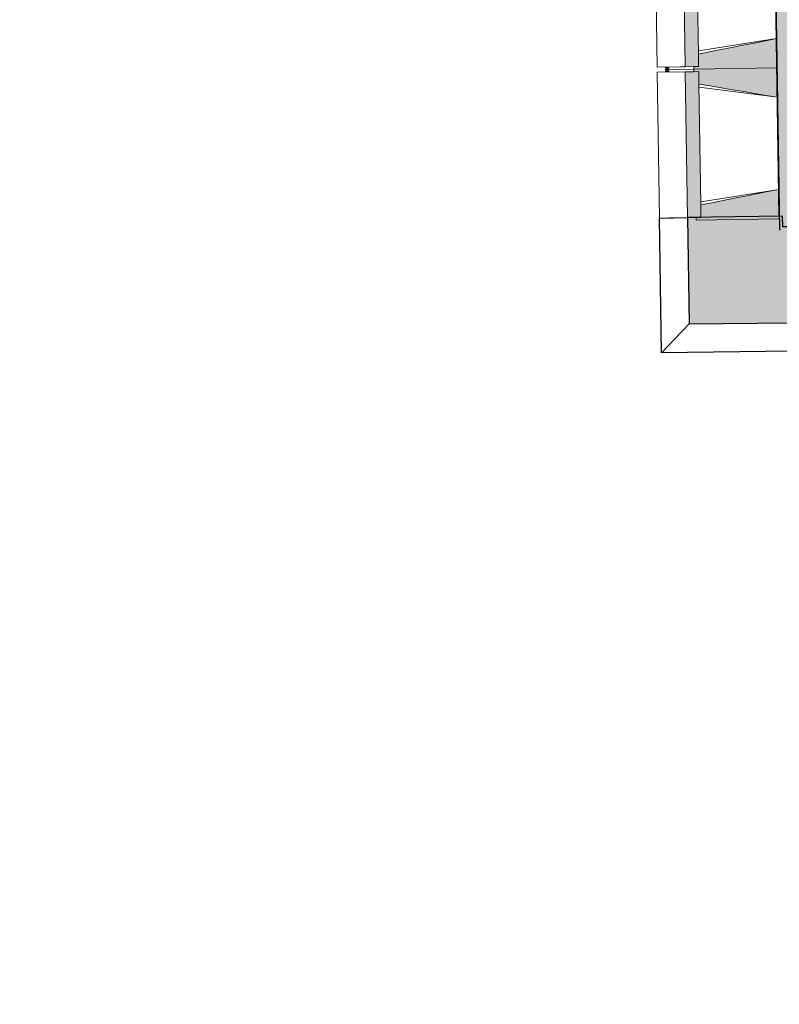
# Model space of a CAD drawing. Header units: centimetres. Extents: x -3926 to 10306, y -31136 to 469.
# Tile 1 of 148: x -2778 to -2325, y -2516 to -1928. Entities that reach past the tile are written whole.
import ezdxf

# ---------------------------------------------------------------- set-up
doc = ezdxf.new("R2010")
doc.units = ezdxf.units.CM
doc.linetypes.add('Tiret_2_', pattern=[0.25, 0.125, -0.125])
for name, color, linetype, lineweight in [('0-1', 7, 'Continuous', 5), ('COTGEN', 7, 'Continuous', 30), ('COTGEN-50', 7, 'Continuous', 30), ('MUR', 7, 'Continuous', 25), ('MUR_C', 7, 'Continuous', 25), ('OSSATURE', 7, 'Continuous', 18), ('OSSATURE_C', 7, 'Continuous', 18), ('SOL', 7, 'Continuous', 25)]:
    doc.layers.add(name, color=color, linetype=linetype, lineweight=lineweight)
for name, color, linetype, lineweight, true_color in [('ANNOTATIONS-6', 4, 'Tiret_2_', 100, 0x00ffff), ('HACHURE-1', 7, 'Continuous', 25, 0x787878), ('HACHURE_C-1', 6, 'Continuous', 25, 0xff00ff), ('MUR-1', 5, 'Continuous', 25, 0x0000ff), ('MUR_C-1', 6, 'Continuous', 25, 0xff00ff), ('OSSATURE-1', 7, 'Continuous', 5, 0x787878)]:
    doc.layers.add(name, color=color, linetype=linetype, lineweight=lineweight, true_color=true_color)
doc.styles.add('Trebuchet MS_1', font='trebuc.ttf', dxfattribs={"height": 12})
doc.dimstyles.new('Cotes_linéaires', dxfattribs={"dimscale": 30.48, "dimtxt": 12.371411, "dimasz": 0.520833, "dimexe": 0.328084, "dimexo": 0, "dimgap": 0.246063, "dimtad": 1, "dimlfac": 0.01, "dimrnd": 0.01, "dimzin": 0, "dimdsep": 46, "dimtxsty": 'Trebuchet MS_1', "dimblk1": 'OBLIQUE', "dimblk2": 'OBLIQUE', "dimsah": 1, "dimcen": 0.09, "dimazin": 0, "dimtfac": 1, "dimtdec": 4, "dimtix": 1, "dimtmove": 0, "dimatfit": 3, "dimfxl": 1, "dimtvp": 1, "dimtfill": 1, "dimtolj": 1, "dimtzin": 0, "dimarcsym": 2})

# ---------------------------------------------------------------- blocks, each defined once
blk = doc.blocks.new('B02_ARC_rvt-1-2021_015_1113_DCE_1_100_N0_cloison')
at = {"layer": 'HACHURE_C-1'}
blk.add_hatch(color=256, dxfattribs=at).paths.add_polyline_path([(-2324.65, -2054), (-2311.15, -2053.8), (-2320.8, -1424.67), (-2334.3, -1424.86), (-2324.68, -2051.86)])
at = {"layer": 'MUR_C-1'}
blk.add_line((-2334.26, -1427.36), (-2324.65, -2054), dxfattribs=at)
at = {"layer": 'SOL'}
for p, q in [((-2324.78, -2045.61), (-2334.4, -1418.69)), ((-2334.4, -1418.69), (-2324.78, -2045.61))]:
    blk.add_line(p, q, dxfattribs=at)
blk = doc.blocks.new('Murs 5 - Murs 1-3191041-2021_015_1113_DCE_1_100_N0_cloison')
at = {"layer": 'HACHURE-1'}
blk.add_hatch(color=256, dxfattribs=at).paths.add_polyline_path([(-2378.59, -2109.86), (-2317.54, -2109.15), (-2318.21, -2051.9), (-2322.65, -2051.9), (-2322.75, -2045.58), (-2379.56, -2046.46), (-2379.15, -2073.44)])
at = {"layer": 'MUR'}
for p, q in [((-2396.2, -2046.71), (-2379.56, -2046.46)), ((-2394.97, -2127.04), (-2396.2, -2046.71)), ((-2378.59, -2109.86), (-2394.97, -2127.04)), ((-2317.34, -2126.13), (-2317.54, -2109.15)), ((-2317.34, -2126.13), (-2394.97, -2127.04))]:
    blk.add_line(p, q, dxfattribs=at)
at = {"layer": 'MUR_C'}
for p, q in [((-2322.75, -2045.58), (-2379.56, -2046.46)), ((-2379.56, -2046.46), (-2378.59, -2109.86)), ((-2322.65, -2051.95), (-2322.75, -2045.58)), ((-2318.21, -2051.9), (-2322.65, -2051.95)), ((-2317.54, -2109.15), (-2318.21, -2051.9)), ((-2378.59, -2109.86), (-2317.54, -2109.15))]:
    blk.add_line(p, q, dxfattribs=at)
blk = doc.blocks.new('B02_DC_STR_rvt-1-2021_015_1113_DCE_1_100_N0_cloison')
at = {"layer": 'OSSATURE-1'}
for points in [[(-2380.94, -1956.47), (-2372.88, -1956.34), (-2374.21, -1869.35), (-2382.27, -1869.48), (-2380.94, -1956.34)], [(-2375.73, -1957.89), (-2326.14, -1957.13), (-2326.41, -1939.63), (-2372.99, -1948.9), (-2372.88, -1956.34), (-2375.75, -1956.39), (-2375.74, -1957.13)], [(-2379.56, -2046.46), (-2371.49, -2046.33), (-2372.83, -1959.34), (-2380.89, -1959.47), (-2379.56, -2046.33)], [(-2325.87, -1974.62), (-2326.14, -1957.13), (-2375.73, -1957.89), (-2375.71, -1959.39), (-2372.83, -1959.39), (-2372.71, -1966.78), (-2326.72, -1974.48)], [(-2374.35, -2047.88), (-2324.76, -2047.11), (-2325.03, -2029.62), (-2371.61, -2038.89), (-2371.49, -2046.33), (-2374.37, -2046.38), (-2374.36, -2047.11)]]:
    blk.add_hatch(color=256, dxfattribs=at).paths.add_polyline_path(points)
at = {"layer": 'ANNOTATIONS-6'}
blk.add_line((-2391.65, -1956.63), (-2391.61, -1959.63), dxfattribs=at)
at = {"layer": 'OSSATURE'}
for p, q in [((-2398.92, -1869.73), (-2397.58, -1956.72)), ((-2373.02, -1946.97), (-2326.41, -1939.63)), ((-2380.94, -1956.47), (-2397.58, -1956.72)), ((-2397.54, -1959.72), (-2380.89, -1959.47)), ((-2397.54, -1959.72), (-2396.2, -2046.71)), ((-2375.75, -1956.39), (-2391.65, -1956.63)), ((-2391.63, -1958.13), (-2391.65, -1956.63)), ((-2375.73, -1957.89), (-2391.63, -1958.13)), ((-2391.63, -1958.13), (-2375.73, -1957.89)), ((-2391.61, -1959.63), (-2391.63, -1958.13)), ((-2391.61, -1959.63), (-2375.71, -1959.39)), ((-2325.87, -1974.62), (-2372.69, -1968.71)), ((-2371.64, -2036.96), (-2325.03, -2029.62)), ((-2379.56, -2046.46), (-2396.2, -2046.71)), ((-2374.37, -2046.38), (-2390.27, -2046.62))]:
    blk.add_line(p, q, dxfattribs=at)
at = {"layer": 'OSSATURE_C'}
for p, q in [((-2382.27, -1869.48), (-2380.94, -1956.47)), ((-2372.99, -1948.85), (-2374.09, -1876.85)), ((-2326.14, -1957.13), (-2326.41, -1939.63)), ((-2372.99, -1948.9), (-2372.88, -1956.34)), ((-2372.88, -1956.34), (-2372.99, -1948.9)), ((-2380.94, -1956.47), (-2372.88, -1956.34)), ((-2372.83, -1959.34), (-2380.89, -1959.47)), ((-2380.89, -1959.47), (-2379.56, -2046.46)), ((-2372.88, -1956.34), (-2375.75, -1956.39)), ((-2375.75, -1956.39), (-2375.73, -1957.89)), ((-2375.73, -1957.89), (-2326.14, -1957.13)), ((-2326.14, -1957.13), (-2375.73, -1957.89)), ((-2375.73, -1957.89), (-2375.71, -1959.39)), ((-2375.71, -1959.39), (-2372.83, -1959.34)), ((-2372.83, -1959.34), (-2372.71, -1966.78)), ((-2372.71, -1966.78), (-2372.83, -1959.34)), ((-2325.87, -1974.62), (-2326.14, -1957.13)), ((-2371.61, -2038.84), (-2372.71, -1966.84)), ((-2324.76, -2047.11), (-2325.03, -2029.62)), ((-2371.61, -2038.89), (-2371.49, -2046.33)), ((-2371.49, -2046.33), (-2371.61, -2038.89)), ((-2379.56, -2046.46), (-2371.49, -2046.33)), ((-2371.49, -2046.33), (-2374.37, -2046.38)), ((-2374.37, -2046.38), (-2374.35, -2047.88)), ((-2374.35, -2047.88), (-2324.76, -2047.11))]:
    blk.add_line(p, q, dxfattribs=at)
at = {"layer": 'OSSATURE_C', "flags": 128}
for points in [[(-2326.41, -1939.63), (-2333.06, -1940.95), (-2339.72, -1942.28), (-2346.37, -1943.6), (-2353.03, -1944.93), (-2359.68, -1946.25), (-2366.33, -1947.58), (-2372.99, -1948.9)], [(-2372.71, -1966.78), (-2366.02, -1967.9), (-2359.33, -1969.02), (-2352.64, -1970.14), (-2345.95, -1971.26), (-2339.25, -1972.38), (-2332.56, -1973.5), (-2325.87, -1974.62)], [(-2325.03, -2029.62), (-2331.68, -2030.94), (-2338.34, -2032.27), (-2344.99, -2033.59), (-2351.64, -2034.92), (-2358.3, -2036.24), (-2364.95, -2037.57), (-2371.61, -2038.89)]]:
    blk.add_lwpolyline(points, dxfattribs=at)
at = {"layer": 'SOL'}
for p, q in [((-2391.61, -1959.63), (-2391.65, -1956.63)), ((-2391.65, -1956.63), (-2391.63, -1958.13)), ((-2391.63, -1958.13), (-2391.61, -1959.63))]:
    blk.add_line(p, q, dxfattribs=at)
at = {"layer": 'MUR-1'}
blk.add_blockref('Murs 5 - Murs 1-3191041-2021_015_1113_DCE_1_100_N0_cloison', (0, 0), dxfattribs=at)
blk = doc.blocks.new('DIMBLOCK38-2021_015_1113_DCE_1_100_N0_cloison')
at = {"layer": 'COTGEN-50'}
for p, q in [((-1438.41, -1543.79), (-1436.76, -1523.85)), ((-1438.41, -1543.79), (-1439.24, -1553.75)), ((-1004.12, -1583.33), (-1002.15, -1563.43)), ((-1004.12, -1583.33), (-1005.11, -1593.28)), ((-1004.12, -1583.33), (-1004.12, -1583.33))]:
    blk.add_line(p, q, dxfattribs=at)
at = {"layer": 'COTGEN-50', "lineweight": 70}
for p, q in [((-1438.41, -1543.79), (-1429.84, -1536.53)), ((-1438.41, -1543.79), (-1446.98, -1551.04)), ((-1004.12, -1583.33), (-995.44, -1576.22)), ((-1004.12, -1583.33), (-1012.8, -1590.45))]:
    blk.add_line(p, q, dxfattribs=at)
at = {"layer": 'COTGEN-50'}
blk.add_arc((-3675.63, -28517.07), 27065.91, 84.335457, 85.258613, dxfattribs=at)
blk.add_arc((-3675.63, -28517.07), 27065.91, 84.335457, 85.258613, dxfattribs=at)
at = {"layer": 'COTGEN-50', "color": 0, "insert": (-1239.68, -1538.05), "char_height": 12, "width": 49.5695, "attachment_point": 1, "rotation": 354.79703, "line_spacing_factor": 1.048425, "style": 'Trebuchet MS_1', "bg_fill": 3, "box_fill_scale": 1.25, "bg_fill_color": 256, "bg_fill_true_color": 13158600, "bg_fill_transparency": 0}
blk.add_mtext('0.92°', dxfattribs=at)
blk = doc.blocks.new('_Oblique')
at = {"color": 0, "linetype": 'ByBlock', "lineweight": -2}
blk.add_line((-0.5, -0.5), (0.5, 0.5), dxfattribs=at)
blk = doc.blocks.new('DIMBLOCK39-2021_015_1113_DCE_1_100_N0_cloison')
at = {"layer": 'COTGEN-50'}
for p, q in [((-994.52, -1582.81), (-992.55, -1562.91)), ((-994.52, -1582.81), (-995.51, -1592.76)), ((-471.54, -1639.37), (-469.21, -1619.5)), ((-471.54, -1639.37), (-472.7, -1649.3)), ((-471.54, -1639.37), (-471.54, -1639.37))]:
    blk.add_line(p, q, dxfattribs=at)
at = {"layer": 'COTGEN-50', "lineweight": 70}
for p, q in [((-994.52, -1582.81), (-985.84, -1575.7)), ((-994.52, -1582.81), (-1003.21, -1589.93)), ((-471.54, -1639.37), (-462.73, -1632.41)), ((-471.54, -1639.37), (-480.35, -1646.33))]:
    blk.add_line(p, q, dxfattribs=at)
at = {"layer": 'COTGEN-50'}
blk.add_arc((-3925.85, -31136), 29698.21, 83.320589, 84.335457, dxfattribs=at)
blk.add_arc((-3925.85, -31136), 29698.21, 83.320589, 84.335457, dxfattribs=at)
at = {"layer": 'COTGEN-50', "color": 0, "insert": (-750.98, -1584.99), "char_height": 12, "width": 49.5695, "attachment_point": 1, "rotation": 353.82802, "line_spacing_factor": 1.048425, "style": 'Trebuchet MS_1', "bg_fill": 3, "box_fill_scale": 1.25, "bg_fill_color": 256, "bg_fill_true_color": 13158600, "bg_fill_transparency": 0}
blk.add_mtext('1.01°', dxfattribs=at)
blk = doc.blocks.new('DIMBLOCK41-2021_015_1113_DCE_1_100_N0_cloison')
at = {"layer": 'COTGEN-50'}
for p, q in [((-2323.02, -1117.45), (-2323.17, -1107.45)), ((-2323.02, -1117.45), (-2318.27, -1427.14)), ((1459.94, -1572.92), (1462.47, -1563.25)), ((1459.94, -1572.92), (1383.27, -1867.09)), ((1459.94, -1572.92), (1459.94, -1572.92))]:
    blk.add_line(p, q, dxfattribs=at)
at = {"layer": 'COTGEN-50', "lineweight": 70}
for p, q in [((-2323.02, -1117.45), (-2315.2, -1109.39)), ((-2323.02, -1117.45), (-2330.83, -1125.51)), ((1459.94, -1572.92), (1469.63, -1567.24)), ((1459.94, -1572.92), (1450.26, -1578.6))]:
    blk.add_line(p, q, dxfattribs=at)
at = {"layer": 'COTGEN-50'}
blk.add_arc((-2106.17, -15253.9), 14138.12, 75.390267, 90.878841, dxfattribs=at)
blk.add_arc((-2106.17, -15253.9), 14138.12, 75.390267, 90.878841, dxfattribs=at)
at = {"layer": 'COTGEN-50', "color": 0, "insert": (-438.27, -1191.48), "char_height": 12, "width": 60.1376, "attachment_point": 1, "rotation": 353.13455, "line_spacing_factor": 1.048425, "style": 'Trebuchet MS_1', "bg_fill": 3, "box_fill_scale": 1.25, "bg_fill_color": 256, "bg_fill_true_color": 13158600, "bg_fill_transparency": 0}
blk.add_mtext('15.49°', dxfattribs=at)

msp = doc.modelspace()

# ---------------------------------------------------------------- block references
at = {"layer": '0-1'}
for name in ['B02_DC_STR_rvt-1-2021_015_1113_DCE_1_100_N0_cloison', 'B02_ARC_rvt-1-2021_015_1113_DCE_1_100_N0_cloison']:
    msp.add_blockref(name, (0, 0), dxfattribs=at)

# ---------------------------------------------------------------- next in the draw order: dimensions: what is measured, and where the dimension line sits
at = {"layer": 'COTGEN'}
dim = msp.add_angular_dim_3p(base=(-1148.812, -1569.373), center=(-3675.633, -28517.071), p1=(-1002.147, -1563.43), p2=(-1436.756, -1523.855), dimstyle='Cotes_linéaires', override={"dimpost": '<>', "dimfxl": 436.406534}, dxfattribs=at)
dim.commit()
dim.dimension.update_dxf_attribs({"geometry": 'DIMBLOCK38-2021_015_1113_DCE_1_100_N0_cloison', "text_midpoint": (-1219.95, -1549.116)})

# ---------------------------------------------------------------- next in the draw order: dimensions: what is measured, and where the dimension line sits
dim = msp.add_angular_dim_3p(base=(-645.756, -1619.486), center=(-3925.854, -31136.004), p1=(-469.215, -1619.503), p2=(-992.549, -1562.909), dimstyle='Cotes_linéaires', override={"dimpost": '<>', "dimfxl": 526.385297}, dxfattribs=at)
dim.commit()
dim.dimension.update_dxf_attribs({"geometry": 'DIMBLOCK39-2021_015_1113_DCE_1_100_N0_cloison', "text_midpoint": (-731.444, -1596.405)})

# ---------------------------------------------------------------- next in the draw order: dimensions: what is measured, and where the dimension line sits
dim = msp.add_angular_dim_3p(base=(214.367, -1307.524), center=(-2106.165, -15253.902), p1=(1383.266, -1867.091), p2=(-2318.266, -1427.137), dimstyle='Cotes_linéaires', override={"dimpost": '<>', "dimfxl": 3727.586726}, dxfattribs=at)
dim.commit()
dim.dimension.update_dxf_attribs({"geometry": 'DIMBLOCK41-2021_015_1113_DCE_1_100_N0_cloison', "text_midpoint": (-414.493, -1203.634)})

doc.saveas('drawing.dxf')
